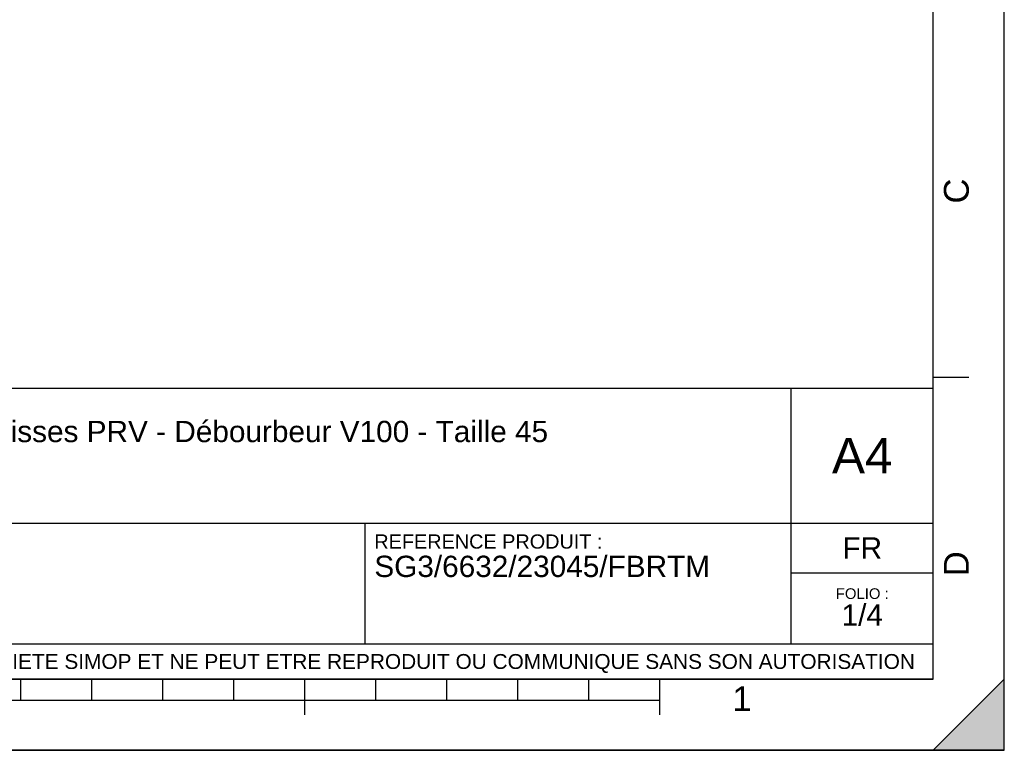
# Model space of a CAD drawing. Header units: millimetres. Extents: x 0 to 297, y 0 to 210.
# Tile 22 of 32: x 158 to 297, y 0 to 103. Entities that reach past the tile are written whole.
import ezdxf

# ---------------------------------------------------------------- set-up
doc = ezdxf.new("R2010")
doc.units = ezdxf.units.MM
doc.header["$LTSCALE"] = 16.335
doc.layers.get('0').update_dxf_attribs({"linetype": 'CONTINUOUS'})
doc.styles.get("Standard").update_dxf_attribs({"font": 'arial.ttf'})
doc.styles.add('TEXTSTYLE_2', font='arial.ttf')

# ---------------------------------------------------------------- blocks, each defined once
blk = doc.blocks.new('MARGEA4_BL0', base_point=(148.51, 105.01))
at = {"color": 7, "linetype": 'Continuous'}
for p, q in [((297.01, 0.01), (297.01, 210.01)), ((297.01, 0.01), (297.01, 210.01)), ((287.01, 10.01), (287.01, 200.01)), ((292.01, 52.51), (287.01, 52.51)), ((287.01, 10.01), (10.01, 10.01)), ((158.51, 7.01), (158.51, 10.01)), ((168.51, 7.01), (168.51, 10.01)), ((178.51, 7.01), (178.51, 10.01)), ((188.51, 7.01), (188.51, 10.01)), ((198.51, 5.01), (198.51, 10.01)), ((208.51, 7.01), (208.51, 10.01)), ((218.51, 7.01), (218.51, 10.01)), ((228.51, 7.01), (228.51, 10.01)), ((238.51, 7.01), (238.51, 10.01)), ((248.51, 5.01), (248.51, 10.01)), ((297.01, 10.01), (287.01, 0.01)), ((297.01, 10.01), (287.01, 0.01)), ((297.01, 0.01), (297.01, 10.01)), ((248.51, 7.01), (48.51, 7.01)), ((297.01, 0.01), (0.01, 0.01)), ((297.01, 0.01), (0.01, 0.01)), ((287.01, 0.01), (297.01, 0.01))]:
    blk.add_line(p, q, dxfattribs=at)
blk.add_solid([(297.01, 10.01), (287.01, 0.01), (297.01, 0.01)], dxfattribs=at)
at = {"color": 2, "linetype": 'Continuous', "style": 'TEXTSTYLE_2', "oblique": 0}
for s, p in [('C', (292.01, 77.01)), ('D', (292.01, 24.51))]:
    blk.add_text(s, height=3.5, rotation=90, dxfattribs=at).set_placement(p)
blk.add_text('1', height=3.5, dxfattribs=at).set_placement((258.71, 5.52))
blk = doc.blocks.new('*T6')
at = {"color": 2, "linetype": 'Continuous'}
for p, q in [((0, 0), (0, 41)), ((0, 41), (190, 41)), ((25, 22), (25, 41)), ((170, 5), (170, 41)), ((190, 0), (190, 41)), ((0, 31.5), (25, 31.5)), ((0, 22), (190, 22)), ((110, 5), (110, 22)), ((170, 15), (190, 15)), ((0, 5), (190, 5)), ((0, 0), (190, 0))]:
    blk.add_line(p, q, dxfattribs=at)
at = {"color": 2, "linetype": 'Continuous', "line_spacing_factor": 0.9}
for s, insert, char_height, width, attachment_point in [('ECHELLE :\\P\\H2.5;1:100', (1.28, 39.4), 2, 28.5204, 1), ('TITRE : \\P\\H3.0;Séparateur de graisses PRV - Débourbeur V100 - Taille 45', (26.28, 39.4), 2, 218.7435, 1), ('A4', (180, 34), 5, 17.0632, 2), ('REFERENCE PRODUIT :\\P\\H3.0;SG3/6632/23045/FBRTM', (111.28, 20.4), 2, 94.461, 1), ('FR', (180, 20), 3, 11.1524, 2), ('FOLIO :  \\P\\H3.0;1/4', (180, 12.81), 1.5, 17.197, 2), ('CE PLAN EST LA PROPRIETE DE LA SOCIETE SIMOP ET NE PEUT ETRE REPRODUIT OU COMMUNIQUE SANS SON AUTORISATION', (95, 3.55), 2.1, 368.8974, 2)]:
    blk.add_mtext(s, dxfattribs=dict(at, insert=insert, char_height=char_height, width=width, attachment_point=attachment_point))

msp = doc.modelspace()

# ---------------------------------------------------------------- linework, layer by layer
at = {"color": 7, "linetype": 'Continuous'}
for p, q in [((297, 0), (297, 210)), ((297.01, 0.01), (297.01, 200.01)), ((0, 0), (297, 0))]:
    msp.add_line(p, q, dxfattribs=at)

# ---------------------------------------------------------------- block references
at = {"color": 2, "linetype": 'Continuous'}
msp.add_blockref('MARGEA4_BL0', (148.51, 105.01), dxfattribs=at)
msp.add_blockref('*T6', (97.01, 10.01))

doc.saveas('drawing.dxf')
